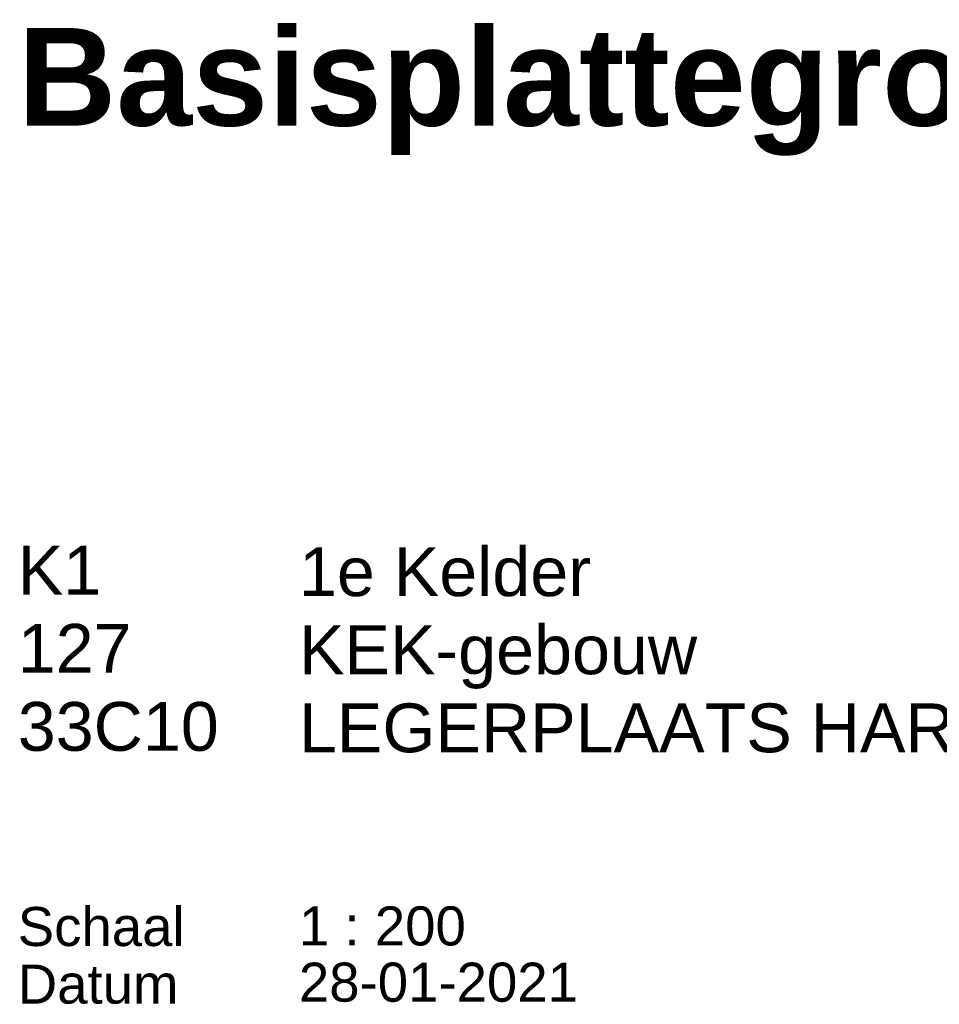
# Model space of a CAD drawing. Header units: millimetres. Extents: x 0 to 118800, y 0 to 84000.
# Tile 35 of 38: x 99620 to 109035, y 11235 to 21322. Entities that reach past the tile are written whole.
import ezdxf

# ---------------------------------------------------------------- set-up
doc = ezdxf.new("R2010")
doc.units = ezdxf.units.MM
doc.layers.add('X-L0_C_afwerking', color=7, linetype='Continuous', lineweight=5)
doc.styles.add('DVD_ALG 1.8mm_RE', font='arial.ttf', dxfattribs={"height": 1.8})
doc.styles.add('DVD_ALG 2.5mm_RE', font='arial.ttf', dxfattribs={"height": 2.5})
doc.styles.add('DVD_ALG 3.5mm_BO', font='arialbd.ttf', dxfattribs={"height": 3.5})
doc.styles.add('DVD_ALG 5.0mm_BO', font='arialbd.ttf', dxfattribs={"height": 5})

# ---------------------------------------------------------------- blocks, each defined once
blk = doc.blocks.new('DVDVB_02_--_ A2-Basispl-liggend')
at = {"color": 7, "linetype": 'Continuous', "lineweight": 0, "style": 'DVD_ALG 1.8mm_RE'}
for s, p in [('Schaal', (-85.001, 48.161)), ('Datum', (-85.001, 45.211))]:
    blk.add_text(s, height=2, dxfattribs=at).set_placement(p)
at = {"color": 7, "lineweight": 13}
for tag, p, height, style in [('TITEL', (-85, 90.18), 5, 'DVD_ALG 5.0mm_BO'), ('SUBTITEL', (-85, 76.18), 3.2, 'DVD_ALG 3.5mm_BO'), ('BOUWLAAGCODE', (-85, 66.161), 2.5, 'DVD_ALG 2.5mm_RE'), ('BOUWLAAGNAAM', (-70.606, 66.086), 2.5, 'DVD_ALG 2.5mm_RE'), ('GEBOUWCODE', (-85, 62.161), 2.5, 'DVD_ALG 2.5mm_RE'), ('GEBOUWNAAM', (-70.606, 62.086), 2.5, 'DVD_ALG 2.5mm_RE'), ('OBJECTCODE', (-85, 58.161), 2.5, 'DVD_ALG 2.5mm_RE'), ('OBJECTNAAM', (-70.606, 58.086), 2.5, 'DVD_ALG 2.5mm_RE'), ('SCHAAL', (-70.606, 48.191), 2, 'DVD_ALG 1.8mm_RE'), ('DATUM', (-70.608, 45.312), 2, 'DVD_ALG 1.8mm_RE'), ('BVO', (-78.553, 41.727), 1.5, 'DVD_ALG 1.8mm_RE'), ('NVO', (-50.394, 41.732), 1.5, 'DVD_ALG 1.8mm_RE')]:
    blk.add_attdef(tag, p, '', height=height, dxfattribs=dict(at, style=style))

msp = doc.modelspace()

# ---------------------------------------------------------------- block references
at = {"layer": 'X-L0_C_afwerking'}
ref = msp.add_blockref('DVDVB_02_--_ A2-Basispl-liggend', (116600, 2200), dxfattribs=dict(at, xscale=200, yscale=200, zscale=200))
ref.add_attrib('SCHAAL', '1 : 200', (102479, 11838), dxfattribs={"layer": '0', "color": 7, "lineweight": 13, "height": 400, "style": 'DVD_ALG 1.8mm_RE'})
ref.add_attrib('DATUM', '28-01-2021', (102478, 11262), dxfattribs={"layer": '0', "color": 7, "lineweight": 13, "height": 400, "style": 'DVD_ALG 1.8mm_RE'})
ref.add_attrib('OBJECTCODE', '33C10', (99600, 13832), dxfattribs={"layer": '0', "color": 7, "lineweight": 13, "height": 500, "style": 'DVD_ALG 2.5mm_RE'})
ref.add_attrib('GEBOUWCODE', '127', (99600, 14632), dxfattribs={"layer": '0', "color": 7, "lineweight": 13, "height": 500, "style": 'DVD_ALG 2.5mm_RE'})
ref.add_attrib('BOUWLAAGCODE', 'K1', (99600, 15432), dxfattribs={"layer": '0', "color": 7, "lineweight": 13, "height": 500, "style": 'DVD_ALG 2.5mm_RE'})
ref.add_attrib('TITEL', 'Basisplattegrond', (99600, 20236), dxfattribs={"layer": '0', "color": 7, "lineweight": 13, "height": 1000, "style": 'DVD_ALG 5.0mm_BO'})
ref.add_attrib('OBJECTNAAM', 'LEGERPLAATS HARSKAMP (GWK)', (102479, 13817), dxfattribs={"layer": '0', "color": 7, "lineweight": 13, "height": 500, "style": 'DVD_ALG 2.5mm_RE'})
ref.add_attrib('GEBOUWNAAM', 'KEK-gebouw', (102479, 14617), dxfattribs={"layer": '0', "color": 7, "lineweight": 13, "height": 500, "style": 'DVD_ALG 2.5mm_RE'})
ref.add_attrib('BOUWLAAGNAAM', '1e Kelder', (102479, 15417), dxfattribs={"layer": '0', "color": 7, "lineweight": 13, "height": 500, "style": 'DVD_ALG 2.5mm_RE'})

doc.saveas('drawing.dxf')
